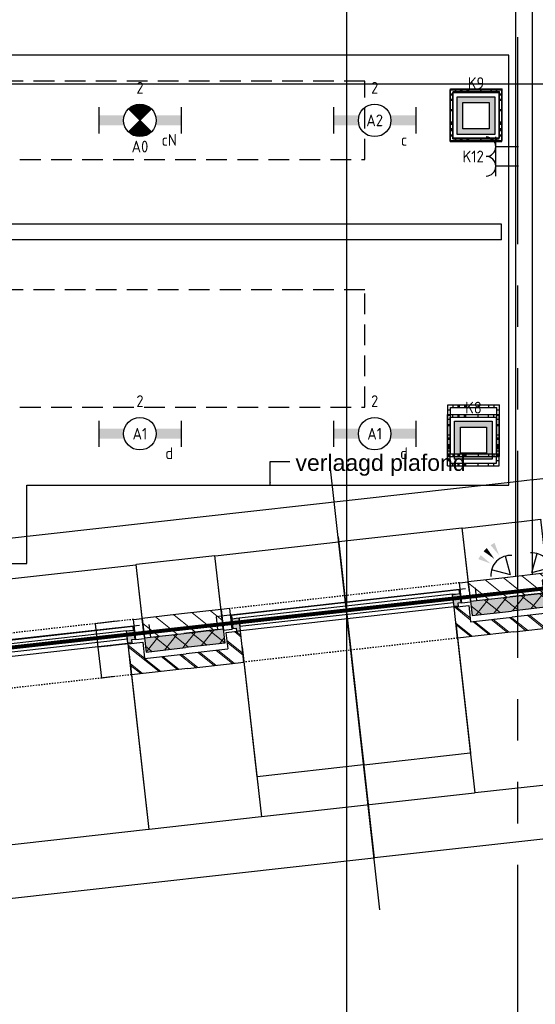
# Model space of a CAD drawing. Header units: millimetres. Extents: x -38031 to 110605, y -22066 to 88711.
# Tile 105 of 150: x 81851 to 85805, y 6488 to 14043. Entities that reach past the tile are written whole.
import ezdxf
from ezdxf.enums import TextEntityAlignment as Align

# ---------------------------------------------------------------- set-up
doc = ezdxf.new("R2010")
doc.units = ezdxf.units.MM
doc.header["$LTSCALE"] = 50
doc.set_wipeout_variables(frame=1)
for name, pattern in [('HIDDEN', [9.525, 6.35, -3.175]), ('HIDDEN2', [4.7625, 3.175, -1.5875]), ('PHANTOM', [63.5, 31.75, -6.35, 6.35, -6.35, 6.35, -6.35]), ('STYLE_01', [0.41664, 0.20828, -0.20836]), ('STYLE_06', [1.04164, 0.625, -0.20828, 0.06943, -0.13893])]:
    doc.linetypes.add(name, pattern=pattern)
for name, color, linetype in [('AL$1A---_ALGEMEEN', 8, 'Continuous'), ('AM$1A---_ARCERING', 8, 'Continuous'), ('AT$1A---_TEKST100', 8, 'Continuous'), ('Bouwkundig', 8, 'Continuous'), ('brandscheiding', 5, 'HIDDEN'), ('EL6131--_KG', 3, 'Continuous'), ('EL6222--', 3, 'Continuous'), ('EL6311--', 3, 'Continuous'), ('EL6311--nv', 3, 'Continuous'), ('EL6521--', 3, 'Continuous'), ('Kastenscheiding', 4, 'PHANTOM'), ('LICHT_TEXT018', 1, 'Continuous'), ('stramien', 1, 'Continuous'), ('versterkte strook', 7, 'Continuous'), ('Vloerdoos', 3, 'Continuous'), ('Vloerdoos (1e)', 51, 'Continuous'), ('Vloerdoos OUD', 51, 'Continuous')]:
    doc.layers.add(name, color=color, linetype=linetype)
doc.styles.add('Arial', font='ARIAL.TTF')
doc.styles.add('BURO-018', font='iso.shx', dxfattribs={"height": 90})
doc.dimstyles.new('VyA', dxfattribs={"dimtxt": 2.272868, "dimasz": 2.120801, "dimexe": 1.5, "dimexo": 1.59, "dimgap": 0.5, "dimtad": 1, "dimdec": 0, "dimzin": 11, "dimtxsty": 'Arial', "dimblk": 'VW_SLASH', "dimcen": 0, "dimdle": 1, "dimazin": 0, "dimtfac": 0.8, "dimtdec": 0, "dimtix": 1, "dimtmove": 0, "dimatfit": 0, "dimldrblk": 'VW_FILLEDARROW', "dimfxl": 0, "dimfrac": 2, "dimtolj": 1, "dimtzin": 11, "dimarcsym": 0})
pattern_1 = [(45, (0, 0), (70.7107, -70.7107), []), (45, (7.07, -7.07), (70.7107, -70.7107), [])]
pattern_2 = [(135, (0, 0), (70.7107, 70.7107), []), (45, (299.34, -299.34), (70.7107, -70.7107), [])]
pattern_3 = [(45, (0, 0), (70.7107, -70.7107), [])]

# ---------------------------------------------------------------- blocks, each defined once
blk = doc.blocks.new('E00060')
at = {"color": 0, "linetype": 'Continuous'}
for q in [(-1.5, 3.6), (1.5, 3.6)]:
    blk.add_line((0, 1), q, dxfattribs=at)
blk.add_arc((0, 1), 3, 40.5288, 139.4712, dxfattribs=at)
for points in [[(-1.76, 6.21), (-1.08, 6.39), (-0.91, 4.38)], [(-0.35, 6.49), (0.35, 6.49), (0, 4.5)], [(1.08, 6.39), (1.76, 6.21), (0.91, 4.38)]]:
    blk.add_solid(points, dxfattribs=at)
at = {"color": 0, "linetype": 'Continuous', "style": 'BURO-018'}
for tag, p in [('E_TEXT1', (0, 9)), ('E_TEXT2', (5, 4))]:
    blk.add_attdef(tag, text='', height=1.8, dxfattribs=at).set_placement(p, align=Align.MIDDLE)
at = {"color": 0, "linetype": 'Continuous', "style": 'BURO-018', "flags": 1}
blk.add_attdef('E_MATCODE', text='', height=1.8, dxfattribs=at).set_placement((0, 0), align=Align.MIDDLE)
blk = doc.blocks.new('VLOERDOOS')
at = {"layer": 'Vloerdoos'}
for p, q in [((0, 395), (395, 395)), ((0, 395), (0, 0)), ((40, 375), (40, 395)), ((80, 375), (80, 395)), ((90, 375), (90, 395)), ((130, 375), (130, 395)), ((140, 375), (140, 395)), ((235, 375), (235, 395)), ((315, 375), (315, 395)), ((355, 375), (355, 395)), ((395, 395), (395, 0)), ((0, 355), (20, 355)), ((0, 315), (20, 315)), ((0, 305), (20, 305)), ((20, 375), (20, 20)), ((20, 375), (375, 375)), ((375, 375), (375, 20)), ((375, 355), (395, 355)), ((375, 315), (395, 315)), ((375, 305), (395, 305)), ((0, 265), (20, 265)), ((0, 255), (20, 255)), ((375, 265), (395, 265)), ((375, 255), (395, 255)), ((0, 160), (20, 160)), ((375, 160), (395, 160)), ((0, 80), (20, 80)), ((375, 80), (395, 80)), ((0, 40), (20, 40)), ((0, 0), (395, 0)), ((20, 20), (375, 20)), ((40, 0), (40, 20)), ((80, 0), (80, 20)), ((90, 0), (90, 20)), ((130, 0), (130, 20)), ((140, 0), (140, 20)), ((235, 0), (235, 20)), ((315, 0), (315, 20)), ((355, 0), (355, 20)), ((375, 40), (395, 40))]:
    blk.add_line(p, q, dxfattribs=at)
blk = doc.blocks.new('E00126')
at = {"color": 0, "linetype": 'Continuous'}
for p, q in [((-3, 4.5), (3, 4.5)), ((-1.5, 1), (-1.5, 4.5)), ((1.5, 1), (1.5, 4.5))]:
    blk.add_line(p, q, dxfattribs=at)
for centre in [(-1.5, 6), (1.5, 6)]:
    blk.add_arc(centre, 1.5, 180, 0, dxfattribs=at)
at = {"color": 0, "linetype": 'Continuous', "style": 'BURO-018'}
for tag, p in [('E_GKAST', (0, 11.5)), ('E_GROEP', (0, 8.5)), ('E_SGROEP', (4.5, 8.5))]:
    blk.add_attdef(tag, text='', height=1.8, dxfattribs=at).set_placement(p, align=Align.MIDDLE)
at = {"color": 0, "linetype": 'Continuous', "style": 'BURO-018', "flags": 1}
for tag, p in [('E_VERMCODE', (13, 8.5)), ('E_MATCODE', (0, 0))]:
    blk.add_attdef(tag, text='', height=1.8, dxfattribs=at).set_placement(p, align=Align.MIDDLE)
blk = doc.blocks.new('1115B6630')
at = {"color": 0}
for p, q in [((-6.3, 2), (-6.3, -2)), ((6.3, 2), (6.3, -2))]:
    blk.add_line(p, q, dxfattribs=at)
at = {"color": 0, "linetype": 'Continuous'}
blk.add_circle((0, 0), 2.5, dxfattribs=at)
at = {"color": 0}
for points in [[(-2.5, 0.75), (-6.3, 0.75), (-2.5, -0.75), (-6.3, -0.75)], [(2.5, 0.75), (6.3, 0.75), (2.5, -0.75), (6.3, -0.75)]]:
    blk.add_solid(points, dxfattribs=at)
at = {"color": 0, "linetype": 'Continuous', "style": 'BURO-018'}
for tag, p in [('E_GKAST', (0, 8)), ('E_GROEP', (0, 5)), ('E_SGROEP', (4.5, 5)), ('E_ARMCODE', (0, 0)), ('E_SLET', (4.5, -3))]:
    blk.add_attdef(tag, text='', height=1.8, dxfattribs=at).set_placement(p, align=Align.MIDDLE)
blk = doc.blocks.new('E00018')
at = {"color": 0, "linetype": 'Continuous'}
for p, q in [((-1.77, -1.77), (1.77, 1.77)), ((1.77, -1.77), (-1.77, 1.77))]:
    blk.add_line(p, q, dxfattribs=at)
at = {"color": 0, "linetype": 'Continuous', "const_width": 2.5}
for points in [[(-0.88, 0.88, -0.198912), (0, 1.25, -0.198912), (0.88, 0.88, -1)], [(-0.88, -0.88, 0.198912), (0, -1.25, 0.198912), (0.88, -0.88, 1)]]:
    blk.add_lwpolyline(points, format="xyb", dxfattribs=at)
blk = doc.blocks.new('1115B6630-NO1')
at = {"color": 0}
for p, q in [((-6.3, 2), (-6.3, -2)), ((6.3, 2), (6.3, -2))]:
    blk.add_line(p, q, dxfattribs=at)
at = {"color": 0, "linetype": 'Continuous'}
blk.add_circle((0, 0), 2.5, dxfattribs=at)
at = {"color": 0}
for points in [[(-2.5, 0.75), (-6.3, 0.75), (-2.5, -0.75), (-6.3, -0.75)], [(2.5, 0.75), (6.3, 0.75), (2.5, -0.75), (6.3, -0.75)]]:
    blk.add_solid(points, dxfattribs=at)
at = {"color": 0, "zscale": 50}
blk.add_blockref('E00018', (0, 0), dxfattribs=at)
at = {"color": 0, "linetype": 'Continuous', "style": 'BURO-018'}
for tag, p in [('E_GKAST', (0, 8)), ('E_GROEP', (0, 5)), ('E_SGROEP', (4.5, 5)), ('E_ARMCODE', (0, 0)), ('E_SLET', (4.5, -3))]:
    blk.add_attdef(tag, text='', height=1.8, dxfattribs=at).set_placement(p, align=Align.MIDDLE)
blk = doc.blocks.new('E00414')
at = {"color": 0, "linetype": 'Continuous'}
for p, q in [((-2.9, -2.9), (-2.9, 2.9)), ((-2.9, 2.9), (2.9, 2.9)), ((-2, 2), (2, 2)), ((-2, -2), (-2, 2)), ((2, 2), (2, -2)), ((2.9, 2.9), (2.9, -2.9)), ((2.9, -2.9), (-2.9, -2.9)), ((2, -2), (-2, -2))]:
    blk.add_line(p, q, dxfattribs=at)
at = {"color": 0}
for points in [[(-2.9, 2.9), (2.9, 2.9), (-2, 2), (2, 2)], [(-2, -2), (-2.9, -2.9), (-2, 2), (-2.9, 2.9)], [(2, 2), (2.9, 2.9), (2, -2), (2.9, -2.9)], [(2, -2), (2.9, -2.9), (-2, -2), (-2.9, -2.9)]]:
    blk.add_solid(points, dxfattribs=at)
at = {"color": 0, "linetype": 'Continuous', "style": 'BURO-018'}
for tag, p in [('E_GKAST', (0, 8)), ('E_GROEP', (0, 5)), ('E_SGROEP', (4.5, 5))]:
    blk.add_attdef(tag, text='', height=1.8, dxfattribs=at).set_placement(p, align=Align.MIDDLE)
at = {"color": 0, "linetype": 'Continuous', "style": 'BURO-018', "flags": 1}
for tag, p in [('E_VERMCODE', (13, 5)), ('E_MATCODE', (0, 0))]:
    blk.add_attdef(tag, text='', height=1.8, dxfattribs=at).set_placement(p, align=Align.MIDDLE)
blk = doc.blocks.new('zijdetail kozijn 2kops')
at = {"color": 0}
blk.add_wipeout([(-63, 420), (-130, 420), (-130, 262), (-63, 262)], dxfattribs=at).dxf.layer = 'AL$1A---_ALGEMEEN'
at = {"layer": 'AM$1A---_ARCERING', "linetype": 'Continuous', "lineweight": 0}
blk.add_hatch(color=256, dxfattribs=at).paths.add_polyline_path([(-54.2, 338), (-54.2, 366), (-56, 366), (-56, 266), (-31, 266), (-31, 243), (0, 243), (0, 338), (-22, 338)])
at = {"layer": 'AL$1A---_ALGEMEEN', "color": 0}
for points in [[(-63, 420), (-130, 420), (-130, 262), (-63, 262)], [(-54.2, 338), (-54.2, 366), (-56, 366), (-56, 266), (-31, 266), (-31, 243), (0, 243), (0, 338), (-22, 338)]]:
    blk.add_lwpolyline(points, close=True, dxfattribs=at)
blk = doc.blocks.new('31x_alu-bg-mk105b-p')
at = {"color": 0}
blk.add_wipeout([(-338, 1648), (-338, 0), (-276, 0), (-276, 1648)], dxfattribs=at).dxf.layer = 'AL$1A---_ALGEMEEN'
at = {"layer": 'AL$1A---_ALGEMEEN', "color": 0}
blk.add_lwpolyline([(-338, 1648), (-338, 0), (-276, 0), (-276, 1648)], close=True, dxfattribs=at)
at = {"layer": 'AL$1A---_ALGEMEEN', "color": 0, "xscale": -1, "rotation": 90}
blk.add_blockref('zijdetail kozijn 2kops', (0, 1648), dxfattribs=at)
at = {"layer": 'AL$1A---_ALGEMEEN', "color": 0, "rotation": 90}
blk.add_blockref('zijdetail kozijn 2kops', (0, 0), dxfattribs=at)
at = {"layer": 'AL$1A---_ALGEMEEN', "color": 0, "linetype": 'STYLE_01'}
blk.add_line((-420, 1711), (-420, -63), dxfattribs=at)
at = {"layer": 'AL$1A---_ALGEMEEN', "color": 0}
blk.add_line((-366, 1702.2), (-366, -54.2), dxfattribs=at)
at = {"color": 0}
for points in [[(0, 1648), (-238, 1648), (-238, 1761), (-114, 1761), (-113, 1761), (-113, 2082), (0, 2082), (0, 1761)], [(0, 0), (-238, 0), (-238, -113), (-114, -113), (-113, -113), (-113, -434), (0, -434), (0, -113)]]:
    blk.add_wipeout(points, dxfattribs=at).dxf.layer = 'AL$1A---_ALGEMEEN'
at = {"layer": 'AM$1A---_ARCERING', "linetype": 'Continuous', "lineweight": 0}
for points in [[(-270, 1778), (-160, 1778), (-160, 2082), (-270, 2082)], [(-270, -130), (-160, -130), (-160, -434), (-270, -434)]]:
    blk.add_hatch(color=256, dxfattribs=at).paths.add_polyline_path(points)
at = {"layer": 'AM$1A---_ARCERING', "linetype": 'Continuous', "lineweight": 5}
h = blk.add_hatch(dxfattribs=at)
h.set_pattern_fill('ISOLATIE', color=256, style=0, pattern_type=2)
h.set_pattern_definition(pattern_2)
h.paths.add_polyline_path([(-270, 1778), (-160, 1778), (-160, 2082), (-270, 2082)])
h = blk.add_hatch(dxfattribs=at)
h.set_pattern_fill('BAKSTEEN', color=256, style=0, pattern_type=2)
h.set_pattern_definition(pattern_1)
h.paths.add_polyline_path([(0, 1648), (-238, 1648), (-238, 1761), (-114, 1761), (-113, 1761), (-113, 2082), (0, 2082), (0, 1761)])
h = blk.add_hatch(dxfattribs=at)
h.set_pattern_fill('BAKSTEEN', color=256, style=0, pattern_type=2)
h.set_pattern_definition(pattern_1)
h.paths.add_polyline_path([(0, 0), (-238, 0), (-238, -113), (-114, -113), (-113, -113), (-113, -434), (0, -434), (0, -113)])
h = blk.add_hatch(dxfattribs=at)
h.set_pattern_fill('ISOLATIE', color=256, style=0, pattern_type=2)
h.set_pattern_definition(pattern_2)
h.paths.add_polyline_path([(-270, -130), (-160, -130), (-160, -434), (-270, -434)])
at = {"layer": 'AL$1A---_ALGEMEEN', "color": 0}
for p, q in [((-270, 2082), (-270, 1778)), ((-113, 1761), (-113, 2082)), ((-243, 0), (-243, 1648)), ((-270, -434), (-270, -130)), ((-113, -113), (-113, -434))]:
    blk.add_line(p, q, dxfattribs=at)
at = {"layer": 'AL$1A---_ALGEMEEN', "color": 0, "linetype": 'STYLE_01'}
blk.add_line((0, 1648), (0, -17.4), dxfattribs=at)
at = {"layer": 'AL$1A---_ALGEMEEN', "color": 0, "flags": 128}
for points in [[(-270, 1778), (-160, 1778), (-160, 2082)], [(0, 2082), (0, 1761), (0, 1648)], [(0, 1648), (-238, 1648), (-238, 1761), (-114, 1761)], [(0, 0), (-238, 0), (-238, -113), (-114, -113)], [(0, -434), (0, -113), (0, 0)], [(-270, -130), (-160, -130), (-160, -434)]]:
    blk.add_lwpolyline(points, dxfattribs=at)
at = {"color": 0}
for points in [[(-270, 1778), (-270, 2082), (-420, 2082), (-420, 1778)], [(-270, -130), (-420, -130), (-420, -434), (-270, -434)]]:
    blk.add_wipeout(points, dxfattribs=at).dxf.layer = 'AL$1A---_ALGEMEEN'
at = {"layer": 'AM$1A---_ARCERING', "linetype": 'Continuous', "lineweight": 5}
h = blk.add_hatch(dxfattribs=at)
h.set_pattern_fill('KALKZANDSTEEN', color=256, style=0, pattern_type=2)
h.set_pattern_definition(pattern_3)
h.paths.add_polyline_path([(-270, 1778), (-270, 2082), (-420, 2082), (-420, 1778)])
h = blk.add_hatch(dxfattribs=at)
h.set_pattern_fill('KALKZANDSTEEN', color=256, style=0, pattern_type=2)
h.set_pattern_definition(pattern_3)
h.paths.add_polyline_path([(-270, -130), (-420, -130), (-420, -434), (-270, -434)])
at = {"layer": 'AL$1A---_ALGEMEEN', "color": 0}
for p, q in [((-270, 1778), (-270, 2082)), ((-369.5, 1750.2), (-369.5, -174)), ((-270, -434), (-270, -130))]:
    blk.add_line(p, q, dxfattribs=at)
at = {"layer": 'AL$1A---_ALGEMEEN', "color": 0, "flags": 128}
for points in [[(-420, 2082), (-420, 1778), (-270, 1778)], [(-270, -130), (-420, -130), (-420, -434)]]:
    blk.add_lwpolyline(points, dxfattribs=at)
at = {"layer": 'AL$1A---_ALGEMEEN', "color": 0}
for points in [[(-369, 1824), (-270, 1824), (-270, 2082)], [(-369, -174), (-270, -174), (-270, -433)]]:
    blk.add_lwpolyline(points, dxfattribs=at)
blk = doc.blocks.new('VW_SLASH')
at = {"layer": 'AL$1A---_ALGEMEEN', "color": 0, "linetype": 'ByBlock', "lineweight": -2}
blk.add_line((0, 0), (-1, 0), dxfattribs=at)
at = {"layer": 'AL$1A---_ALGEMEEN', "color": 0, "linetype": 'ByBlock', "lineweight": 5}
blk.add_line((0.5, 0.5), (-0.5, -0.5), dxfattribs=at)
blk = doc.blocks.new('*D1979')
at = {"layer": 'AL$1A---_ALGEMEEN', "color": 0, "lineweight": -2}
for p, q in [((-2949.5, -152.6), (-2949.5, -1464.8)), ((-2082, -184), (-2082, -1464.8)), ((-2947.4, -1463.3), (-2084.1, -1463.3))]:
    blk.add_line(p, q, dxfattribs=at)
at = {"layer": 'AL$1A---_ALGEMEEN', "color": 0, "lineweight": -2, "xscale": 2.12080078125, "yscale": 2.12080078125, "zscale": 2.12080078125, "rotation": 180}
blk.add_blockref('VW_SLASH', (-2949.5, -1463.3), dxfattribs=at)
at = {"layer": 'AL$1A---_ALGEMEEN', "color": 0, "lineweight": -2, "xscale": 2.12080078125, "yscale": 2.12080078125, "zscale": 2.12080078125}
blk.add_blockref('VW_SLASH', (-2082, -1463.3), dxfattribs=at)
blk = doc.blocks.new('VW_FILLEDARROW')
at = {"layer": 'AL$1A---_ALGEMEEN', "color": 0, "lineweight": -2}
blk.add_solid([(0, 0), (0.5, 0.5), (0.5, -0.5)], dxfattribs=at)
blk = doc.blocks.new('*D2008')
at = {"layer": 'AL$1A---_ALGEMEEN', "color": 0, "lineweight": -2}
for p, q in [((-4597.5, -152.6), (-4597.5, -1464.8)), ((-2949.5, -158.6), (-2949.5, -1464.8)), ((-4595.4, -1463.3), (-2951.6, -1463.3))]:
    blk.add_line(p, q, dxfattribs=at)
at = {"layer": 'AL$1A---_ALGEMEEN', "color": 0, "lineweight": -2, "xscale": 2.12080078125, "yscale": 2.12080078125, "zscale": 2.12080078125, "rotation": 180}
blk.add_blockref('VW_SLASH', (-4597.5, -1463.3), dxfattribs=at)
at = {"layer": 'AL$1A---_ALGEMEEN', "color": 0, "lineweight": -2, "xscale": 2.12080078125, "yscale": 2.12080078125, "zscale": 2.12080078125}
blk.add_blockref('VW_SLASH', (-2949.5, -1463.3), dxfattribs=at)
blk = doc.blocks.new('*D2009')
at = {"layer": 'AL$1A---_ALGEMEEN', "color": 0, "lineweight": -2}
for p, q in [((-5465.5, -114), (-5465.5, -1464.8)), ((-4597.5, -224), (-4597.5, -1464.8)), ((-5463.4, -1463.3), (-4599.6, -1463.3))]:
    blk.add_line(p, q, dxfattribs=at)
at = {"layer": 'AL$1A---_ALGEMEEN', "color": 0, "lineweight": -2, "xscale": 2.12080078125, "yscale": 2.12080078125, "zscale": 2.12080078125, "rotation": 180}
blk.add_blockref('VW_SLASH', (-5465.5, -1463.3), dxfattribs=at)
at = {"layer": 'AL$1A---_ALGEMEEN', "color": 0, "lineweight": -2, "xscale": 2.12080078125, "yscale": 2.12080078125, "zscale": 2.12080078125}
blk.add_blockref('VW_SLASH', (-4597.5, -1463.3), dxfattribs=at)
blk = doc.blocks.new('*D2010')
at = {"layer": 'AL$1A---_ALGEMEEN', "color": 0, "lineweight": -2}
for p, q in [((-7113.5, -119), (-7113.5, -1464.8)), ((-5465.5, -152.6), (-5465.5, -1464.8)), ((-7111.4, -1463.3), (-5467.6, -1463.3))]:
    blk.add_line(p, q, dxfattribs=at)
at = {"layer": 'AL$1A---_ALGEMEEN', "color": 0, "lineweight": -2, "xscale": 2.12080078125, "yscale": 2.12080078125, "zscale": 2.12080078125, "rotation": 180}
blk.add_blockref('VW_SLASH', (-7113.5, -1463.3), dxfattribs=at)
at = {"layer": 'AL$1A---_ALGEMEEN', "color": 0, "lineweight": -2, "xscale": 2.12080078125, "yscale": 2.12080078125, "zscale": 2.12080078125}
blk.add_blockref('VW_SLASH', (-5465.5, -1463.3), dxfattribs=at)
blk = doc.blocks.new('*D2052')
at = {"layer": 'AL$1A---_ALGEMEEN', "color": 0, "lineweight": -2}
for p, q in [((-3773.5, 603.4), (-3773.5, -1876.5)), ((0, 453.4), (0, -1876.5)), ((-2.1, -1875), (-3771.4, -1875))]:
    blk.add_line(p, q, dxfattribs=at)
at = {"layer": 'AL$1A---_ALGEMEEN', "color": 0, "lineweight": -2, "xscale": 2.12080078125, "yscale": 2.12080078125, "zscale": 2.12080078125, "rotation": 180}
blk.add_blockref('VW_SLASH', (-3773.5, -1875), dxfattribs=at)
at = {"layer": 'AL$1A---_ALGEMEEN', "color": 0, "lineweight": -2, "xscale": 2.12080078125, "yscale": 2.12080078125, "zscale": 2.12080078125}
blk.add_blockref('VW_SLASH', (0, -1875), dxfattribs=at)
blk = doc.blocks.new('*D2053')
at = {"layer": 'AL$1A---_ALGEMEEN', "color": 0, "lineweight": -2}
for p, q in [((-7547, 603.4), (-7547, -1876.5)), ((-3773.5, 453.4), (-3773.5, -1876.5)), ((-3775.6, -1875), (-7544.9, -1875))]:
    blk.add_line(p, q, dxfattribs=at)
at = {"layer": 'AL$1A---_ALGEMEEN', "color": 0, "lineweight": -2, "xscale": 2.12080078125, "yscale": 2.12080078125, "zscale": 2.12080078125, "rotation": 180}
blk.add_blockref('VW_SLASH', (-7547, -1875), dxfattribs=at)
at = {"layer": 'AL$1A---_ALGEMEEN', "color": 0, "lineweight": -2, "xscale": 2.12080078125, "yscale": 2.12080078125, "zscale": 2.12080078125}
blk.add_blockref('VW_SLASH', (-3773.5, -1875), dxfattribs=at)
blk = doc.blocks.new('*D2091')
at = {"layer": 'AL$1A---_ALGEMEEN', "color": 0, "lineweight": -2}
for p, q in [((-7243.5, 1.6), (-7243.5, 566.5)), ((-7241.4, 565), (-5337.6, 565)), ((-5335.5, 44.1), (-5335.5, 566.5))]:
    blk.add_line(p, q, dxfattribs=at)
at = {"layer": 'AL$1A---_ALGEMEEN', "color": 0, "lineweight": -2, "xscale": 2.12080078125, "yscale": 2.12080078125, "zscale": 2.12080078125, "rotation": 180}
blk.add_blockref('VW_SLASH', (-7243.5, 565), dxfattribs=at)
at = {"layer": 'AL$1A---_ALGEMEEN', "color": 0, "lineweight": -2, "xscale": 2.12080078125, "yscale": 2.12080078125, "zscale": 2.12080078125}
blk.add_blockref('VW_SLASH', (-5335.5, 565), dxfattribs=at)
blk = doc.blocks.new('*D2092')
at = {"layer": 'AL$1A---_ALGEMEEN', "color": 0, "lineweight": -2}
for p, q in [((-5335.5, 19.1), (-5335.5, 566.5)), ((-4729.6, 565), (-5333.4, 565)), ((-4727.5, 76.6), (-4727.5, 566.5))]:
    blk.add_line(p, q, dxfattribs=at)
at = {"layer": 'AL$1A---_ALGEMEEN', "color": 0, "lineweight": -2, "xscale": 2.12080078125, "yscale": 2.12080078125, "zscale": 2.12080078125, "rotation": 180}
blk.add_blockref('VW_SLASH', (-5335.5, 565), dxfattribs=at)
at = {"layer": 'AL$1A---_ALGEMEEN', "color": 0, "lineweight": -2, "xscale": 2.12080078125, "yscale": 2.12080078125, "zscale": 2.12080078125}
blk.add_blockref('VW_SLASH', (-4727.5, 565), dxfattribs=at)
blk = doc.blocks.new('*D2111')
at = {"layer": 'AL$1A---_ALGEMEEN', "color": 0, "lineweight": -2}
for p, q in [((-5596.5, -32), (-5699.5, -32)), ((-5698, -29.9), (-5698, -27.8)), ((-5698, -32), (-5698, -270)), ((-5596.5, -270), (-5699.5, -270)), ((-5698, -272.1), (-5698, -274.2))]:
    blk.add_line(p, q, dxfattribs=at)
at = {"layer": 'AL$1A---_ALGEMEEN', "color": 0, "lineweight": -2, "xscale": 2.12080078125, "yscale": 2.12080078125, "zscale": 2.12080078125}
for p, rotation in [((-5698, -32), 270), ((-5698, -270), 90)]:
    blk.add_blockref('VW_SLASH', p, dxfattribs=dict(at, rotation=rotation))
blk = doc.blocks.new('*D2112')
at = {"layer": 'AL$1A---_ALGEMEEN', "color": 0, "lineweight": -2}
for p, q in [((-5698, 152.1), (-5698, 154.2)), ((-5506.6, 150), (-5699.5, 150)), ((-5698, 150), (-5698, -32)), ((-5439.3, -32), (-5699.5, -32)), ((-5698, -34.1), (-5698, -36.2))]:
    blk.add_line(p, q, dxfattribs=at)
at = {"layer": 'AL$1A---_ALGEMEEN', "color": 0, "lineweight": -2, "xscale": 2.12080078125, "yscale": 2.12080078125, "zscale": 2.12080078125}
for p, rotation in [((-5698, 150), 270), ((-5698, -32), 90)]:
    blk.add_blockref('VW_SLASH', p, dxfattribs=dict(at, rotation=rotation))
blk = doc.blocks.new('*D2132')
at = {"layer": 'AL$1A---_ALGEMEEN', "color": 0, "lineweight": -2}
for p, q in [((-4727.5, 72.6), (-4727.5, 566.5)), ((-4725.4, 565), (-3775.6, 565)), ((-3773.5, 566.6), (-3773.5, 566.5))]:
    blk.add_line(p, q, dxfattribs=at)
at = {"layer": 'AL$1A---_ALGEMEEN', "color": 0, "lineweight": -2, "xscale": 2.12080078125, "yscale": 2.12080078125, "zscale": 2.12080078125, "rotation": 180}
blk.add_blockref('VW_SLASH', (-4727.5, 565), dxfattribs=at)
at = {"layer": 'AL$1A---_ALGEMEEN', "color": 0, "lineweight": -2, "xscale": 2.12080078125, "yscale": 2.12080078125, "zscale": 2.12080078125}
blk.add_blockref('VW_SLASH', (-3773.5, 565), dxfattribs=at)
blk = doc.blocks.new('*D2137')
at = {"layer": 'AL$1A---_ALGEMEEN', "color": 0, "lineweight": -2}
for p, q in [((-2819.5, 76.6), (-2819.5, 566.5)), ((-2817.4, 565), (-2214.1, 565)), ((-2212, 72.6), (-2212, 566.5))]:
    blk.add_line(p, q, dxfattribs=at)
at = {"layer": 'AL$1A---_ALGEMEEN', "color": 0, "lineweight": -2, "xscale": 2.12080078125, "yscale": 2.12080078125, "zscale": 2.12080078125, "rotation": 180}
blk.add_blockref('VW_SLASH', (-2819.5, 565), dxfattribs=at)
at = {"layer": 'AL$1A---_ALGEMEEN', "color": 0, "lineweight": -2, "xscale": 2.12080078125, "yscale": 2.12080078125, "zscale": 2.12080078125}
blk.add_blockref('VW_SLASH', (-2212, 565), dxfattribs=at)
blk = doc.blocks.new('*D2138')
at = {"layer": 'AL$1A---_ALGEMEEN', "color": 0, "lineweight": -2}
for p, q in [((-3773.5, 566.6), (-3773.5, 566.5)), ((-2821.6, 565), (-3771.4, 565)), ((-2819.5, 72.6), (-2819.5, 566.5))]:
    blk.add_line(p, q, dxfattribs=at)
at = {"layer": 'AL$1A---_ALGEMEEN', "color": 0, "lineweight": -2, "xscale": 2.12080078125, "yscale": 2.12080078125, "zscale": 2.12080078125, "rotation": 180}
blk.add_blockref('VW_SLASH', (-3773.5, 565), dxfattribs=at)
at = {"layer": 'AL$1A---_ALGEMEEN', "color": 0, "lineweight": -2, "xscale": 2.12080078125, "yscale": 2.12080078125, "zscale": 2.12080078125}
blk.add_blockref('VW_SLASH', (-2819.5, 565), dxfattribs=at)
blk = doc.blocks.new('*D2159')
at = {"layer": 'AL$1A---_ALGEMEEN', "color": 0, "lineweight": -2}
for p, q in [((-2949.5, -152.6), (-2949.5, -1156.5)), ((-3773.5, -709), (-3773.5, -1156.5)), ((-3771.4, -1155), (-2951.6, -1155))]:
    blk.add_line(p, q, dxfattribs=at)
at = {"layer": 'AL$1A---_ALGEMEEN', "color": 0, "lineweight": -2, "xscale": 2.12080078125, "yscale": 2.12080078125, "zscale": 2.12080078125, "rotation": 180}
blk.add_blockref('VW_SLASH', (-3773.5, -1155), dxfattribs=at)
at = {"layer": 'AL$1A---_ALGEMEEN', "color": 0, "lineweight": -2, "xscale": 2.12080078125, "yscale": 2.12080078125, "zscale": 2.12080078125}
blk.add_blockref('VW_SLASH', (-2949.5, -1155), dxfattribs=at)
blk = doc.blocks.new('*D2160')
at = {"layer": 'AL$1A---_ALGEMEEN', "color": 0, "lineweight": -2}
for p, q in [((-4597.5, -152.6), (-4597.5, -1156.5)), ((-3773.5, -739), (-3773.5, -1156.5)), ((-3775.6, -1155), (-4595.4, -1155))]:
    blk.add_line(p, q, dxfattribs=at)
at = {"layer": 'AL$1A---_ALGEMEEN', "color": 0, "lineweight": -2, "xscale": 2.12080078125, "yscale": 2.12080078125, "zscale": 2.12080078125, "rotation": 180}
blk.add_blockref('VW_SLASH', (-4597.5, -1155), dxfattribs=at)
at = {"layer": 'AL$1A---_ALGEMEEN', "color": 0, "lineweight": -2, "xscale": 2.12080078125, "yscale": 2.12080078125, "zscale": 2.12080078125}
blk.add_blockref('VW_SLASH', (-3773.5, -1155), dxfattribs=at)
blk = doc.blocks.new('txt 1_100 verlaagd plafond')
at = {"layer": 'AL$1A---_ALGEMEEN', "color": 0}
for p, q in [((-1830, 0), (-1830, 182.6)), ((-1830, 182.6), (-1680, 182.6))]:
    blk.add_line(p, q, dxfattribs=at)
blk.add_solid([(-1830, 0), (-1836.7, 25), (-1823.3, 25)], dxfattribs=at)
at = {"layer": 'AT$1A---_TEKST100', "insert": (-983.5, 235.8), "char_height": 126.27, "attachment_point": 2, "line_spacing_factor": 0.967741, "style": 'Arial'}
blk.add_mtext('{\\C256;\\lverlaagd plafond}', dxfattribs=at)
blk = doc.blocks.new('E-GK-END-78')
at = {"color": 0, "linetype": 'Continuous'}
blk.add_line((0, 60), (0, -60), dxfattribs=at)
blk = doc.blocks.new('E-GK-GTC-783C')
at = {"color": 0, "linetype": 'Continuous'}
for p, q in [((-0.5, 60), (0.5, 60)), ((-0.5, -60), (0.5, -60))]:
    blk.add_line(p, q, dxfattribs=at)
blk = doc.blocks.new('VLOERDOOS (1e)')
at = {"layer": 'Vloerdoos OUD'}
for p, q in [((0, 395), (395, 395)), ((0, 395), (0, 0)), ((40, 375), (40, 395)), ((80, 375), (80, 395)), ((90, 375), (90, 395)), ((130, 375), (130, 395)), ((140, 375), (140, 395)), ((235, 375), (235, 395)), ((315, 375), (315, 395)), ((355, 375), (355, 395)), ((395, 395), (395, 0)), ((0, 355), (20, 355)), ((0, 315), (20, 315)), ((0, 305), (20, 305)), ((20, 375), (20, 20)), ((20, 375), (375, 375)), ((375, 375), (375, 20)), ((375, 355), (395, 355)), ((375, 315), (395, 315)), ((375, 305), (395, 305)), ((0, 265), (20, 265)), ((0, 255), (20, 255)), ((375, 265), (395, 265)), ((375, 255), (395, 255)), ((0, 160), (20, 160)), ((375, 160), (395, 160)), ((0, 80), (20, 80)), ((375, 80), (395, 80)), ((0, 40), (20, 40)), ((0, 0), (395, 0)), ((20, 20), (375, 20)), ((40, 0), (40, 20)), ((80, 0), (80, 20)), ((90, 0), (90, 20)), ((130, 0), (130, 20)), ((140, 0), (140, 20)), ((235, 0), (235, 20)), ((315, 0), (315, 20)), ((355, 0), (355, 20)), ((375, 40), (395, 40))]:
    blk.add_line(p, q, dxfattribs=at)
blk = doc.blocks.new('metselwerk zo gevel 2150+')
at = {"layer": 'AL$1A---_ALGEMEEN', "color": 0, "rotation": 270}
blk.add_blockref('31x_alu-bg-mk105b-p', (-2082, -270), dxfattribs=at)
blk.add_blockref('31x_alu-bg-mk105b-p', (-4597.5, -270), dxfattribs=at)
at = {"layer": 'AL$1A---_ALGEMEEN', "color": 0}
blk.add_line((-3773.5, -2275.00786), (-3773.5, 1174.99214), dxfattribs=at)
at = {"layer": 'AL$1A---_ALGEMEEN', "color": 0, "rotation": 270}
blk.add_blockref('31x_alu-bg-mk105b-p', (-7113.5, -270), dxfattribs=at)
at = {"layer": 'AL$1A---_ALGEMEEN', "color": 0}
for base, p1, p2, override, picture, middle in [((-3773.5, -1875.00786), (0, 454.99214), (-3773.5, 604.99214), {"dimtxt": 2.272868, "dimgap": 25, "dimdec": 1, "dimlfac": 50, "dimpost": '<>', "dimtxsty": 'Arial', "dimtmove": 2}, '*D2052', (-1886.75, -1848.8474)), ((-3773.5, 564.99214), (-4727.5, 71), (-3773.5, 564.99214), {"dimtxt": 2.272868, "dimgap": 25, "dimlfac": 50, "dimpost": '<>', "dimtxsty": 'Arial', "dimtmove": 2}, '*D2132', (-4250.5, 591.1526)), ((-3773.5, 564.99214), (-2819.5, 71), (-3773.5, 564.99214), {"dimtxt": 2.272868, "dimgap": 25, "dimlfac": 50, "dimpost": '<>', "dimtxsty": 'Arial', "dimtmove": 2}, '*D2138', (-3296.5, 591.1526)), ((-2212, 564.99214), (-2819.5, 75), (-2212, 71), {"dimtxt": 2.272868, "dimgap": 25, "dimlfac": 50, "dimpost": '<>', "dimtxsty": 'Arial', "dimtmove": 2}, '*D2137', (-2515.75, 591.15338)), ((-2949.5, -1463.28595), (-4597.5, -151), (-2949.5, -157), {"dimtxt": 2.272868, "dimgap": 25, "dimlfac": 50, "dimpost": '13K+V=<>', "dimtxsty": 'Arial', "dimtmove": 2}, '*D2008', (-3773.5, -1437.12471)), ((-4597.5, -1155.00786), (-3773.5, -737.44536), (-4597.5, -151), {"dimtxt": 2.272868, "dimgap": 25, "dimlfac": 50, "dimpost": '<>', "dimtxsty": 'Arial', "dimtmove": 2}, '*D2160', (-4185.5, -1128.8474)), ((-2949.5, -1155.00786), (-3773.5, -707.44536), (-2949.5, -151), {"dimtxt": 2.272868, "dimgap": 25, "dimlfac": 50, "dimpost": '<>', "dimtxsty": 'Arial', "dimtmove": 2}, '*D2159', (-3361.5, -1128.8474)), ((-2082, -1463.28595), (-2949.5, -151), (-2082, -182.44536), {"dimtxt": 2.272868, "dimgap": 25, "dimlfac": 50, "dimpost": '7K-V=<>', "dimtxsty": 'Arial', "dimtmove": 2}, '*D1979', (-2515.75, -1437.12471))]:
    dim = blk.add_linear_dim(base=base, p1=p1, p2=p2, dimstyle='VyA', override=override, dxfattribs=at)
    dim.commit()
    dim.dimension.update_dxf_attribs({"geometry": picture, "text_midpoint": middle})
for base, p1, p2, override, picture, middle in [((-7547, -1875.00786), (-3773.5, 454.99214), (-7547, 604.99214), {"dimtxt": 2.272868, "dimgap": 25, "dimdec": 1, "dimlfac": 50, "dimpost": '<>', "dimtxsty": 'Arial', "dimtmove": 2}, '*D2053', (-5660.25, -1848.8474)), ((-5335.5, 564.99214), (-7243.5, 0), (-5335.5, 42.55464), {"dimtxt": 2.272868, "dimgap": 25, "dimlfac": 50, "dimpost": '<>', "dimtxsty": 'Arial', "dimtmove": 2}, '*D2091', (-6289.5, 591.1526)), ((-5335.5, 564.99214), (-4727.5, 75), (-5335.5, 17.55464), {"dimtxt": 2.272868, "dimgap": 25, "dimlfac": 50, "dimpost": '<>', "dimtxsty": 'Arial', "dimtmove": 2}, '*D2092', (-5031.5, 591.15338)), ((-5465.5, -1463.28595), (-7113.5, -117.44536), (-5465.5, -151), {"dimtxt": 2.272868, "dimgap": 25, "dimlfac": 50, "dimpost": '13K+V=<>', "dimtxsty": 'Arial', "dimtmove": 2}, '*D2010', (-6289.5, -1437.12471)), ((-4597.5, -1463.28595), (-5465.5, -112.44536), (-4597.5, -222.44536), {"dimtxt": 2.272868, "dimgap": 25, "dimlfac": 50, "dimpost": '7K-V=<>', "dimtxsty": 'Arial', "dimtmove": 2}, '*D2009', (-5031.5, -1437.12471))]:
    dim = blk.add_linear_dim(base=base, p1=p1, p2=p2, dimstyle='VyA', override=override, dxfattribs=at)
    dim.commit()
    dim.dimension.update_dxf_attribs({"geometry": picture, "text_midpoint": middle})
for base, p1, p2, override, picture, middle in [((-5697.96925, -32), (-5504.96925, 150), (-5437.73751, -32), {"dimtxt": 2.272868, "dimgap": 25, "dimlfac": 50, "dimpost": '<>', "dimtxsty": 'Arial', "dimtix": 0, "dimtmove": 2}, '*D2112', (-5722.96925, 160.99214)), ((-5697.96925, -270), (-5594.91222, -32), (-5594.91222, -270), {"dimtxt": 2.272868, "dimgap": 25, "dimlfac": 50, "dimpost": '<>', "dimtxsty": 'Arial', "dimtmove": 2}, '*D2111', (-5722.96925, -241.00786))]:
    dim = blk.add_linear_dim(base=base, p1=p1, p2=p2, angle=90, dimstyle='VyA', override=override, dxfattribs=at)
    dim.commit()
    dim.dimension.update_dxf_attribs({"geometry": picture, "text_midpoint": middle, "dimtype": 128})
blk = doc.blocks.new('200254 W 210e 19-03-2008')
at = {"linetype": 'Continuous'}
blk.add_wipeout([(20747.85, 3340.05), (20750.35, 3340.05), (20750.35, 3211.15), (20747.85, 3211.15)], dxfattribs=at).dxf.layer = 'AL$1A---_ALGEMEEN'
at = {"layer": 'AL$1A---_ALGEMEEN', "linetype": 'Continuous'}
blk.add_lwpolyline([(20747.85, 3340.05), (20750.35, 3340.05), (20750.35, 3211.15), (20747.85, 3211.15)], close=True, dxfattribs=at)
at = {"layer": 'AL$1A---_ALGEMEEN', "xscale": 0.02, "yscale": 0.02, "zscale": 0.02, "rotation": 6.40755072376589}
blk.add_blockref('metselwerk zo gevel 2150+', (20796.95, 3213.85), dxfattribs=at)
at = {"layer": 'AL$1A---_ALGEMEEN'}
blk.add_lwpolyline([(20672.89, 3213.37), (20672.89, 3225.37), (20746.79, 3225.37), (20746.79, 3291.37), (20349.89, 3291.37), (20349.89, 3189.37), (20456.89, 3189.37), (20456.89, 3201.37), (20564.89, 3201.37), (20564.89, 3213.37)], close=True, dxfattribs=at)
at = {"layer": 'stramien', "linetype": 'STYLE_06', "ltscale": 50}
blk.add_line((20721.95, 2703.35), (20721.95, 4240.03), dxfattribs=at)
at = {"layer": 'AL$1A---_ALGEMEEN', "xscale": 0.02, "yscale": 0.02, "zscale": 0.02}
blk.add_blockref('txt 1_100 verlaagd plafond', (20746.79, 3225.37), dxfattribs=at)

msp = doc.modelspace()

# ---------------------------------------------------------------- block references
at = {"layer": 'Bouwkundig', "xscale": 50, "yscale": 50, "zscale": 50}
msp.add_blockref('200254 W 210e 19-03-2008', (-951737.5, -150797.3), dxfattribs=at)

# ---------------------------------------------------------------- next in the draw order: linework, layer by layer
at = {"layer": 'brandscheiding', "const_width": 30}
msp.add_lwpolyline([(99201.4, 38568.6), (99201.4, 11156.5), (58133.7, 6602.3)], dxfattribs=at)
at = {"layer": 'Kastenscheiding'}
msp.add_line((85671.1, 5971.4), (85671.1, 16263.1), dxfattribs=at)
at = {"layer": 'LICHT_TEXT018', "linetype": 'HIDDEN2'}
for points in [[(79948.4, 12970.1), (84498.4, 12970.1), (84498.4, 13570.1), (79948.4, 13570.1)], [(79948.4, 11069.7), (84498.4, 11069.7), (84498.4, 11969.7), (79948.4, 11969.7)]]:
    msp.add_lwpolyline(points, close=True, dxfattribs=at)
at = {"layer": 'versterkte strook'}
for p, q in [((9526.6, 13550), (104346.1, 13550)), ((8732.7, 1860.9), (101326.6, 12259.4))]:
    msp.add_line(p, q, dxfattribs=at)

# ---------------------------------------------------------------- next in the draw order: block references
at = {"layer": 'EL6131--_KG', "xscale": 11302.87963476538, "rotation": 180}
msp.add_blockref('E-GK-GTC-783C', (79894.2, 12412.6), dxfattribs=at)
at = {"layer": 'EL6131--_KG', "rotation": 180}
msp.add_blockref('E-GK-END-78', (85545.6, 12412.6), dxfattribs=at)
at = {"layer": 'EL6222--'}
ref = msp.add_blockref('E00414', (85350.6, 13305.9), dxfattribs=dict(at, xscale=50, yscale=50, zscale=50))
ref.add_attrib('E_GROEP', 'K9', dxfattribs={"layer": '0', "color": 1, "linetype": 'Continuous', "height": 90, "style": 'BURO-018'}).set_placement((85350.6, 13555.9), align=Align.MIDDLE)
ref = msp.add_blockref('E00126', (85727.4, 12993.2), dxfattribs=dict(at, xscale=50, yscale=50, zscale=50, rotation=90))
ref.add_attrib('E_GROEP', 'K12', dxfattribs={"layer": '0', "color": 1, "linetype": 'Continuous', "height": 90, "style": 'BURO-018'}).set_placement((85328.9, 12993.2), align=Align.MIDDLE)
ref = msp.add_blockref('E00414', (85330.6, 10816.1), dxfattribs=dict(at, xscale=50, yscale=50, zscale=50))
ref.add_attrib('E_GROEP', 'K8', dxfattribs={"layer": '0', "color": 1, "linetype": 'Continuous', "height": 90, "style": 'BURO-018'}).set_placement((85330.6, 11066.1), align=Align.MIDDLE)
at = {"layer": 'EL6311--'}
ref = msp.add_blockref('1115B6630', (84573.4, 13270.1), dxfattribs=dict(at, xscale=50, yscale=50, zscale=50))
ref.add_attrib('E_ARMCODE', 'A2', dxfattribs={"layer": '0', "color": 1, "linetype": 'Continuous', "height": 90, "style": 'BURO-018'}).set_placement((84573.4, 13270.1), align=Align.MIDDLE)
ref.add_attrib('E_SLET', 'c', dxfattribs={"layer": '0', "color": 1, "linetype": 'Continuous', "height": 90, "style": 'BURO-018'}).set_placement((84798.4, 13120.1), align=Align.MIDDLE)
ref.add_attrib('E_GROEP', '2', dxfattribs={"layer": '0', "color": 1, "linetype": 'Continuous', "height": 90, "style": 'BURO-018'}).set_placement((84573.4, 13520.1), align=Align.MIDDLE)
ref = msp.add_blockref('1115B6630', (82773.4, 10866), dxfattribs=dict(at, xscale=50, yscale=50, zscale=50))
ref.add_attrib('E_ARMCODE', 'A1', dxfattribs={"layer": '0', "color": 1, "linetype": 'Continuous', "height": 90, "style": 'BURO-018'}).set_placement((82773.4, 10866), align=Align.MIDDLE)
ref.add_attrib('E_SLET', 'd', dxfattribs={"layer": '0', "color": 1, "linetype": 'Continuous', "height": 90, "style": 'BURO-018'}).set_placement((82998.4, 10716), align=Align.MIDDLE)
ref.add_attrib('E_GROEP', '2', dxfattribs={"layer": '0', "color": 1, "linetype": 'Continuous', "height": 90, "style": 'BURO-018'}).set_placement((82773.4, 11116), align=Align.MIDDLE)
ref = msp.add_blockref('1115B6630', (84573.4, 10866), dxfattribs=dict(at, xscale=50, yscale=50, zscale=50))
ref.add_attrib('E_ARMCODE', 'A1', dxfattribs={"layer": '0', "color": 1, "linetype": 'Continuous', "height": 90, "style": 'BURO-018'}).set_placement((84573.4, 10866), align=Align.MIDDLE)
ref.add_attrib('E_SLET', 'd', dxfattribs={"layer": '0', "color": 1, "linetype": 'Continuous', "height": 90, "style": 'BURO-018'}).set_placement((84798.4, 10716), align=Align.MIDDLE)
ref.add_attrib('E_GROEP', '2', dxfattribs={"layer": '0', "color": 1, "linetype": 'Continuous', "height": 90, "style": 'BURO-018'}).set_placement((84573.4, 11116), align=Align.MIDDLE)
at = {"layer": 'EL6311--nv', "color": 0}
ref = msp.add_blockref('1115B6630-NO1', (82773.4, 13270.1), dxfattribs=dict(at, xscale=50, yscale=50, zscale=50))
ref.add_attrib('E_ARMCODE', 'A0', dxfattribs={"layer": '0', "color": 1, "linetype": 'Continuous', "height": 90, "style": 'BURO-018'}).set_placement((82773.4, 13069.2), align=Align.MIDDLE)
ref.add_attrib('E_SLET', 'cN', dxfattribs={"layer": '0', "color": 1, "linetype": 'Continuous', "height": 90, "style": 'BURO-018'}).set_placement((82998.4, 13120.1), align=Align.MIDDLE)
ref.add_attrib('E_GROEP', '2', dxfattribs={"layer": '0', "color": 1, "linetype": 'Continuous', "height": 90, "style": 'BURO-018'}).set_placement((82773.4, 13520.1), align=Align.MIDDLE)
at = {"layer": 'EL6521--', "xscale": 50.0000000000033, "yscale": 50, "zscale": 50}
for p, rotation in [((85650.1, 9746.7), 45), ((85744.2, 9766), 315)]:
    msp.add_blockref('E00060', p, dxfattribs=dict(at, rotation=rotation))
at = {"layer": 'Vloerdoos', "rotation": 90}
for p in [(85547.5, 13108.7), (85527.5, 10618.9)]:
    msp.add_blockref('VLOERDOOS', p, dxfattribs=at)
at = {"layer": 'Vloerdoos (1e)', "rotation": 90}
for p in [(85549.9, 13115.8), (85529.9, 10691.3)]:
    msp.add_blockref('VLOERDOOS (1e)', p, dxfattribs=at)

doc.saveas('drawing.dxf')
